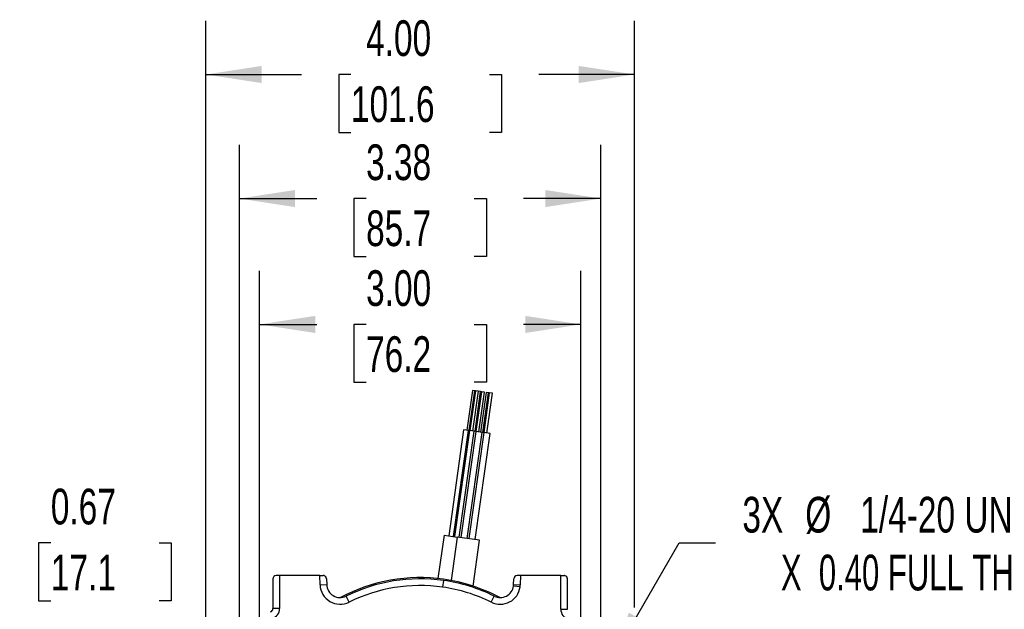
# Model space of a CAD drawing. Header units: inches. Extents: x 0 to 44, y 0 to 34.
# Tile 21 of 26: x 30 to 39.2, y 18.4 to 23.9. Entities that reach past the tile are written whole.
import ezdxf

# ---------------------------------------------------------------- set-up
doc = ezdxf.new("R2010")
doc.units = ezdxf.units.IN
doc.header["$LTSCALE"] = 4
doc.header["$MEASUREMENT"] = 0
doc.layers.add('DIMENSIONS', color=140, linetype='Continuous', lineweight=25)
doc.styles.add('SLDTEXTSTYLE0', font='TXT', dxfattribs={"width": 0.7})
doc.styles.add('SLDTEXTSTYLE1', font='TXT', dxfattribs={"width": 0.65})
doc.dimstyles.new('SLDDIMSTYLE0', dxfattribs={"dimtxt": 0.339844, "dimasz": 0.52, "dimexe": 0, "dimexo": 0.0625, "dimgap": 0.084961, "dimtad": 0, "dimtih": 1, "dimtoh": 1, "dimrnd": 1e-09, "dimzin": 4, "dimdsep": 46, "dimtxsty": 'SLDTEXTSTYLE0', "dimsah": 1, "dimcen": 0.09, "dimadec": 0, "dimazin": 1, "dimtfac": 1, "dimtofl": 0, "dimtmove": 0, "dimatfit": 3, "dimfxl": 0, "dimfrac": 2, "dimtolj": 1, "dimtzin": 12, "dimarcsym": 0})
doc.dimstyles.new('SLDDIMSTYLE1', dxfattribs={"dimtxt": 0.339844, "dimasz": 0.52, "dimexe": 0, "dimexo": 0.0625, "dimgap": 0.084961, "dimtad": 0, "dimtih": 1, "dimtoh": 1, "dimrnd": 1e-09, "dimzin": 12, "dimdsep": 46, "dimtxsty": 'SLDTEXTSTYLE0', "dimsah": 1, "dimcen": 0.09, "dimadec": 0, "dimazin": 3, "dimtfac": 1, "dimtofl": 0, "dimtmove": 0, "dimatfit": 3, "dimfxl": 0, "dimfrac": 2, "dimtolj": 1, "dimtzin": 12, "dimarcsym": 0})
doc.dimstyles.new('SLDDIMSTYLE2', dxfattribs={"dimtxt": 0.339844, "dimasz": 0.52, "dimexe": 0, "dimexo": 0.0625, "dimgap": 0.084961, "dimtad": 0, "dimtih": 1, "dimtoh": 1, "dimrnd": 1e-09, "dimdsep": 46, "dimtxsty": 'SLDTEXTSTYLE0', "dimsah": 1, "dimcen": 0.09, "dimadec": 0, "dimazin": 2, "dimtfac": 1, "dimtmove": 0, "dimatfit": 0, "dimfxl": 0, "dimfrac": 2, "dimtolj": 1, "dimtzin": 12, "dimarcsym": 0})
doc.dimstyles.new('SLDDIMSTYLE4', dxfattribs={"dimtxt": 0.339844, "dimasz": 0.52, "dimexe": 0, "dimexo": 0.0625, "dimgap": 0.084961, "dimtad": 0, "dimtih": 1, "dimtoh": 1, "dimdec": 3, "dimrnd": 1e-09, "dimzin": 12, "dimdsep": 46, "dimtxsty": 'SLDTEXTSTYLE0', "dimsah": 1, "dimcen": 0, "dimadec": 0, "dimazin": 3, "dimtfac": 1, "dimtdec": 3, "dimtofl": 0, "dimtmove": 0, "dimatfit": 3, "dimfxl": 0, "dimfrac": 2, "dimtolj": 1, "dimtzin": 12, "dimarcsym": 0})

# ---------------------------------------------------------------- blocks, each defined once
blk = doc.blocks.new('_D')
at = {"layer": 'DIMENSIONS'}
for p, q in [((31.7855, 17.9641), (31.7855, 23.8931)), ((35.7855, 18.4174), (35.7855, 23.8931)), ((31.7855, 23.3931), (32.6788, 23.3931)), ((33.1392, 23.3931), (33.0251, 23.3931)), ((33.0251, 23.3931), (33.0251, 22.853)), ((34.4318, 23.3931), (34.5459, 23.3931)), ((34.5459, 23.3931), (34.5459, 22.853)), ((35.7855, 23.3931), (34.8922, 23.3931)), ((33.0251, 22.853), (33.1392, 22.853)), ((34.5459, 22.853), (34.4318, 22.853)), ((35.7855, 17.9641), (35.7855, 18.1774))]:
    blk.add_line(p, q, dxfattribs=at)
for points in [[(31.7855, 23.3931), (32.3055, 23.3131), (32.3055, 23.4731)], [(35.7855, 23.3931), (35.2655, 23.4731), (35.2655, 23.3131)]]:
    blk.add_solid(points, dxfattribs=at)
at = {"layer": 'DIMENSIONS', "char_height": 0.33333, "attachment_point": 1, "style": 'SLDTEXTSTYLE0'}
for s, insert in [('4.00', (33.2806, 23.8989)), ('101.6', (33.1392, 23.2827))]:
    blk.add_mtext(s, dxfattribs=dict(at, insert=insert))
blk = doc.blocks.new('_D_1')
at = {"layer": 'DIMENSIONS'}
for p, q in [((32.098, 18.2311), (32.098, 22.7348)), ((35.473, 18.2311), (35.473, 22.7348)), ((32.098, 22.2348), (32.8202, 22.2348)), ((33.2806, 22.2348), (33.1665, 22.2348)), ((33.1665, 22.2348), (33.1665, 21.6946)), ((34.2905, 22.2348), (34.4046, 22.2348)), ((34.4046, 22.2348), (34.4046, 21.6946)), ((35.473, 22.2348), (34.7509, 22.2348)), ((33.1665, 21.6946), (33.2806, 21.6946)), ((34.4046, 21.6946), (34.2905, 21.6946))]:
    blk.add_line(p, q, dxfattribs=at)
for points in [[(32.098, 22.2348), (32.618, 22.1548), (32.618, 22.3148)], [(35.473, 22.2348), (34.953, 22.3148), (34.953, 22.1548)]]:
    blk.add_solid(points, dxfattribs=at)
at = {"layer": 'DIMENSIONS', "char_height": 0.33333, "attachment_point": 1, "style": 'SLDTEXTSTYLE0'}
for s, insert in [('3.38', (33.2806, 22.7405)), ('85.7', (33.2806, 22.1243))]:
    blk.add_mtext(s, dxfattribs=dict(at, insert=insert))
blk = doc.blocks.new('_D_2')
at = {"layer": 'DIMENSIONS'}
for p, q in [((32.2855, 17.5391), (32.2855, 21.5594)), ((35.2855, 17.5391), (35.2855, 21.5594)), ((32.2855, 21.0594), (32.8202, 21.0594)), ((33.2806, 21.0594), (33.1665, 21.0594)), ((33.1665, 21.0594), (33.1665, 20.5192)), ((34.2905, 21.0594), (34.4046, 21.0594)), ((34.4046, 21.0594), (34.4046, 20.5192)), ((35.2855, 21.0594), (34.7509, 21.0594)), ((33.1665, 20.5192), (33.2806, 20.5192)), ((34.4046, 20.5192), (34.2905, 20.5192))]:
    blk.add_line(p, q, dxfattribs=at)
for points in [[(32.2855, 21.0594), (32.8055, 20.9794), (32.8055, 21.1394)], [(35.2855, 21.0594), (34.7655, 21.1394), (34.7655, 20.9794)]]:
    blk.add_solid(points, dxfattribs=at)
at = {"layer": 'DIMENSIONS', "char_height": 0.33333, "attachment_point": 1, "style": 'SLDTEXTSTYLE0'}
for s, insert in [('3.00', (33.2806, 21.5651)), ('76.2', (33.2806, 20.9489))]:
    blk.add_mtext(s, dxfattribs=dict(at, insert=insert))
blk = doc.blocks.new('_D_3')
at = {"layer": 'DIMENSIONS'}
for p, q in [((29.7256, 19.02), (29.5539, 19.02)), ((29.5539, 19.02), (29.5539, 17.7561)), ((30.338, 19.02), (30.2238, 19.02)), ((30.2238, 19.02), (30.2238, 18.4799)), ((31.3478, 19.02), (31.462, 19.02)), ((31.462, 19.02), (31.462, 18.4799)), ((30.2238, 18.4799), (30.338, 18.4799)), ((31.462, 18.4799), (31.3478, 18.4799)), ((31.623, 17.7561), (29.0539, 17.7561)), ((31.8305, 17.0841), (29.0539, 17.0841)), ((29.5539, 17.0841), (29.5539, 16.0841))]:
    blk.add_line(p, q, dxfattribs=at)
for points in [[(29.5539, 17.7561), (29.6339, 18.2761), (29.4739, 18.2761)], [(29.5539, 17.0841), (29.4739, 16.5641), (29.6339, 16.5641)]]:
    blk.add_solid(points, dxfattribs=at)
at = {"layer": 'DIMENSIONS', "char_height": 0.33333, "attachment_point": 1, "style": 'SLDTEXTSTYLE0'}
for s, insert in [('0.67', (30.338, 19.5258)), ('17.1', (30.338, 18.9096))]:
    blk.add_mtext(s, dxfattribs=dict(at, insert=insert))
blk = doc.blocks.new('_D_7')
at = {"layer": 'DIMENSIONS'}
for p, q in [((35.5433, 17.8778), (36.2027, 19.02)), ((36.2027, 19.02), (36.5429, 19.02))]:
    blk.add_line(p, q, dxfattribs=at)
blk.add_solid([(35.5433, 17.8778), (35.8726, 18.2881), (35.734, 18.3681)], dxfattribs=at)
at = {"layer": 'DIMENSIONS', "attachment_point": 1}
for s, insert, char_height, style in [('3X', (36.7929, 19.4497), 0.33333, 'SLDTEXTSTYLE0'), ('%%c', (37.3799, 19.4497), 0.33333, 'SLDTEXTSTYLE0'), ('1/4-20 UNC-2B', (37.893, 19.4497), 0.333333, 'SLDTEXTSTYLE0'), ('X  0.40 FULL THD', (37.1523, 18.9096), 0.333333, 'SLDTEXTSTYLE1')]:
    blk.add_mtext(s, dxfattribs=dict(at, insert=insert, char_height=char_height, style=style))

msp = doc.modelspace()

# ---------------------------------------------------------------- linework, layer by layer
for p, q in [((34.2725, 20.4431), (34.2204, 20.0718)), ((34.2425, 20.0687), (34.2946, 20.44)), ((34.3022, 20.439), (34.2501, 20.0676)), ((34.2946, 20.44), (34.2725, 20.4431)), ((34.3271, 20.4355), (34.275, 20.0641)), ((34.3022, 20.439), (34.2946, 20.44)), ((34.2971, 20.061), (34.3492, 20.4324)), ((34.3271, 20.4355), (34.3022, 20.439)), ((34.3568, 20.4313), (34.3047, 20.06)), ((34.3492, 20.4324), (34.3271, 20.4355)), ((34.3344, 20.0558), (34.3865, 20.4271)), ((34.4008, 20.4251), (34.3486, 20.0538)), ((34.3568, 20.4313), (34.3492, 20.4324)), ((34.3865, 20.4271), (34.3568, 20.4313)), ((34.3708, 20.0507), (34.4229, 20.422)), ((34.4305, 20.421), (34.3783, 20.0496)), ((34.4229, 20.422), (34.4008, 20.4251)), ((34.408, 20.0454), (34.4602, 20.4168)), ((34.4305, 20.421), (34.4229, 20.422)), ((34.4602, 20.4168), (34.4305, 20.421)), ((34.1907, 20.076), (34.0516, 19.0857)), ((34.0959, 19.0795), (34.2349, 20.0698)), ((34.2453, 20.0683), (34.1063, 19.078)), ((34.1505, 19.0718), (34.2895, 20.0621)), ((34.3047, 20.06), (34.1657, 19.0697)), ((34.2349, 20.0698), (34.1907, 20.076)), ((34.2251, 19.0613), (34.3641, 20.0516)), ((34.2453, 20.0683), (34.2349, 20.0698)), ((34.3783, 20.0496), (34.2393, 19.0593)), ((34.2895, 20.0621), (34.2453, 20.0683)), ((34.3047, 20.06), (34.2895, 20.0621)), ((34.2987, 19.051), (34.4378, 20.0413)), ((34.3641, 20.0516), (34.3047, 20.06)), ((34.3783, 20.0496), (34.3632, 20.0517)), ((34.4378, 20.0413), (34.3783, 20.0496)), ((34.008, 19.0918), (33.9512, 18.6875)), ((34.008, 19.0918), (34.1315, 19.0745)), ((34.1315, 19.0745), (34.0746, 18.6694)), ((34.3397, 19.0452), (34.1315, 19.0745)), ((34.2795, 18.6166), (34.3397, 19.0452)), ((32.4105, 18.6829), (32.4105, 18.4059)), ((32.473, 18.7141), (32.4418, 18.7141)), ((32.473, 18.7141), (32.473, 18.4059)), ((32.848, 18.7141), (32.473, 18.7141)), ((32.851, 18.6279), (32.848, 18.7141)), ((32.848, 18.7141), (32.8803, 18.7141)), ((32.8847, 18.7138), (32.8803, 18.7141)), ((32.9116, 18.684), (32.9135, 18.6301)), ((34.0024, 18.669), (33.9937, 18.6071)), ((34.6576, 18.6301), (34.6595, 18.684)), ((34.7231, 18.7141), (34.6907, 18.7141)), ((34.7231, 18.7141), (34.72, 18.6279)), ((35.098, 18.7141), (34.7231, 18.7141)), ((35.098, 18.3996), (35.098, 18.7141)), ((35.098, 18.7141), (35.1293, 18.7141)), ((35.1336, 18.7138), (35.1293, 18.7141)), ((35.1605, 18.3996), (35.1605, 18.6829)), ((32.851, 18.6279), (32.9135, 18.6301)), ((34.7183, 18.6084), (34.6564, 18.6171)), ((34.6576, 18.6301), (34.72, 18.6279)), ((33.1215, 18.4664), (33.0938, 18.5224)), ((34.4495, 18.4664), (34.4772, 18.5224)), ((32.473, 18.4059), (32.4105, 18.4059)), ((35.098, 18.3996), (35.1605, 18.3996))]:
    msp.add_line(p, q)
for centre, radius, start, end in [((32.4418, 18.6829), 0.0312, 90, 180), ((32.8803, 18.6829), 0.0312, 2, 82.00939), ((33.7855, 17.1241), 1.5721, 82.00939, 118.209), ((33.7855, 17.1241), 1.56, 82.00939, 116.32146), ((33.7855, 17.1241), 1.56, 63.67854, 82.00939), ((33.7855, 17.1241), 1.5721, 61.791, 82.00939), ((34.6907, 18.6829), 0.0312, 90, 178), ((35.1293, 18.6829), 0.0312, 360, 82.00939), ((33.0384, 18.6344), 0.1875, 182, 296.32146), ((33.0384, 18.6344), 0.125, 182, 296.32146), ((33.7855, 17.1241), 1.4975, 82.00939, 116.32146), ((33.7855, 17.1241), 1.4975, 63.67854, 82.00939), ((34.5327, 18.6344), 0.1875, 243.67854, 352.00939), ((34.5327, 18.6344), 0.125, 243.67854, 352.00939), ((34.5327, 18.6344), 0.125, 352.00939, 358), ((34.5327, 18.6344), 0.1875, 352.00939, 358), ((32.3792, 18.4059), 0.0313, 285.82964, 0.04669), ((32.3792, 18.4059), 0.0938, 285.71943, 0.0122), ((35.1918, 18.3996), 0.0938, 179.98788, 254.10773)]:
    msp.add_arc(centre, radius, start, end)

# ---------------------------------------------------------------- dimensions: what is measured, and where the dimension line sits
at = {"layer": 'DIMENSIONS'}
for base, p1, p2, dimstyle, picture, middle in [((35.7855, 23.3931), (31.7855, 17.7641), (35.7855, 17.7641), 'SLDDIMSTYLE0', '_D', (33.7855, 23.3931)), ((35.4730207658, 22.2347583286), (32.0980207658, 18.0311299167), (35.4730207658, 18.0311299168), 'SLDDIMSTYLE1', '_D_1', (33.7855207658, 22.2347583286)), ((35.2855, 21.0594), (32.2855, 17.3391), (35.2855, 17.3391), 'SLDDIMSTYLE0', '_D_2', (33.7855, 21.0594))]:
    dim = msp.add_linear_dim(base=base, p1=p1, p2=p2, dimstyle=dimstyle, dxfattribs=at)
    dim.commit()
    dim.dimension.update_dxf_attribs({"geometry": picture, "text_midpoint": middle, "dimtype": 160})
dim = msp.add_linear_dim(base=(29.5539, 17.0841), p1=(31.823, 17.7561), p2=(32.0305, 17.0841), angle=90, dimstyle='SLDDIMSTYLE2', dxfattribs=at)
dim.commit()
dim.dimension.update_dxf_attribs({"geometry": '_D_3', "text_midpoint": (29.5539, 19.02), "dimtype": 160})
dim = msp.add_diameter_dim_2p(p1=(35.4028, 17.6345), p2=(35.5433, 17.8778), text='3X%%c1/4-20 UNC-2B\\P X  0.40 FULL THD', dimstyle='SLDDIMSTYLE4', override={"dimpost": '<>'}, dxfattribs=at)
dim.commit()
dim.dimension.update_dxf_attribs({"geometry": '_D_7', "text_midpoint": (39.0673, 19.02), "dimtype": 163})

doc.saveas('drawing.dxf')
